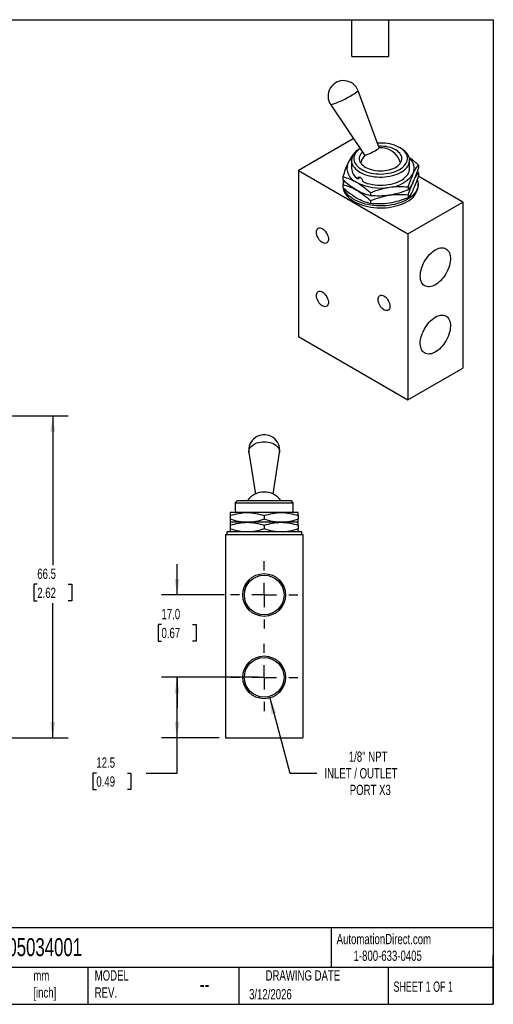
# Model space of a CAD drawing. Header units: millimetres. Extents: x 6 to 273, y 6 to 210.
# Tile 2 of 2: x 175 to 273, y 6 to 210. Entities that reach past the tile are written whole.
import ezdxf

# ---------------------------------------------------------------- set-up
doc = ezdxf.new("R2010")
doc.units = ezdxf.units.MM
doc.linetypes.add('SLD-Center', pattern=[19.05, 15.24, -1.27, 1.27, -1.27])
doc.linetypes.add('SLD-Solid', pattern=[0])
doc.layers.add('CENTER', color=40, linetype='SLD-Center')
doc.layers.add('DIMENSIONS', color=140, linetype='SLD-Solid', lineweight=25)
doc.layers.add('TEXT', color=140, linetype='SLD-Solid', lineweight=25)
doc.styles.add('SLDTEXTSTYLE0', font='TXT', dxfattribs={"width": 0.7})
doc.styles.add('SLDTEXTSTYLE1', font='TXT', dxfattribs={"width": 0.65})
doc.dimstyles.new('SLDDIMSTYLE1', dxfattribs={"dimtxt": 2.158008, "dimasz": 3.302, "dimexe": 0, "dimexo": 0.0625, "dimgap": 0.539502, "dimtad": 0, "dimtih": 1, "dimtoh": 1, "dimdec": 1, "dimrnd": 1e-09, "dimzin": 12, "dimdsep": 46, "dimtxsty": 'SLDTEXTSTYLE0', "dimsah": 1, "dimcen": 0.09, "dimadec": 0, "dimazin": 3, "dimtfac": 1, "dimtdec": 1, "dimtofl": 0, "dimtmove": 0, "dimatfit": 3, "dimfxl": 0, "dimfrac": 2, "dimtolj": 1, "dimtzin": 12, "dimarcsym": 0})
doc.dimstyles.new('SLDDIMSTYLE2', dxfattribs={"dimtxt": 2.158008, "dimasz": 3.302, "dimexe": 0, "dimexo": 0.0625, "dimgap": 0.539502, "dimtad": 0, "dimtih": 1, "dimtoh": 1, "dimdec": 1, "dimrnd": 1e-09, "dimzin": 4, "dimdsep": 46, "dimtxsty": 'SLDTEXTSTYLE0', "dimsah": 1, "dimcen": 0.09, "dimadec": 0, "dimazin": 1, "dimtfac": 1, "dimtdec": 1, "dimtmove": 0, "dimatfit": 0, "dimfxl": 0, "dimfrac": 2, "dimtolj": 1, "dimtzin": 12, "dimarcsym": 0})
doc.dimstyles.new('SLDDIMSTYLE5', dxfattribs={"dimtxt": 2.158008, "dimasz": 3.302, "dimexe": 0, "dimexo": 0.0625, "dimgap": 0.539502, "dimtad": 0, "dimtih": 1, "dimtoh": 1, "dimdec": 1, "dimrnd": 1e-09, "dimzin": 12, "dimdsep": 46, "dimtxsty": 'SLDTEXTSTYLE0', "dimsah": 1, "dimcen": 0, "dimadec": 0, "dimazin": 3, "dimtfac": 1, "dimtdec": 1, "dimtofl": 0, "dimtmove": 0, "dimatfit": 3, "dimfxl": 0, "dimfrac": 2, "dimtolj": 1, "dimtzin": 12, "dimarcsym": 0})

# ---------------------------------------------------------------- blocks, each defined once
blk = doc.blocks.new('_D_1')
at = {"layer": 'DIMENSIONS'}
for p, q in [((130.51, 127.83), (145.26, 127.83)), ((146.79, 127.83), (185.26, 127.83)), ((182.09, 127.83), (182.09, 96.96)), ((178.88, 93.05), (178.16, 93.05)), ((178.16, 93.05), (178.16, 89.62)), ((185.29, 93.05), (186.02, 93.05)), ((186.02, 93.05), (186.02, 89.62)), ((178.16, 89.62), (178.88, 89.62)), ((186.02, 89.62), (185.29, 89.62)), ((182.09, 61.33), (182.09, 89.13)), ((146.51, 61.33), (185.26, 61.33))]:
    blk.add_line(p, q, dxfattribs=at)
for points in [[(182.09, 127.83), (181.58, 124.52), (182.59, 124.52)], [(182.09, 61.33), (182.59, 64.63), (181.58, 64.63)]]:
    blk.add_solid(points, dxfattribs=at)
at = {"layer": 'DIMENSIONS', "char_height": 2.117, "attachment_point": 1, "style": 'SLDTEXTSTYLE0'}
for s, insert in [('66.5', (178.88, 96.26)), ('2.62', (178.88, 92.34))]:
    blk.add_mtext(s, dxfattribs=dict(at, insert=insert))
blk = doc.blocks.new('_D_10')
at = {"layer": 'DIMENSIONS'}
for p, q in [((217.52, 73.83), (204.56, 73.83)), ((207.74, 61.33), (207.74, 73.83)), ((216.47, 61.33), (204.56, 61.33)), ((207.74, 54.08), (207.74, 61.33)), ((191.08, 54.08), (190.36, 54.08)), ((190.36, 54.08), (190.36, 50.65)), ((197.5, 54.08), (198.22, 54.08)), ((198.22, 54.08), (198.22, 50.65)), ((201.39, 54.08), (207.74, 54.08)), ((190.36, 50.65), (191.08, 50.65)), ((198.22, 50.65), (197.5, 50.65))]:
    blk.add_line(p, q, dxfattribs=at)
for points in [[(207.74, 73.83), (207.23, 70.52), (208.25, 70.52)], [(207.74, 61.33), (208.25, 64.63), (207.23, 64.63)]]:
    blk.add_solid(points, dxfattribs=at)
at = {"layer": 'DIMENSIONS', "char_height": 2.117, "attachment_point": 1, "style": 'SLDTEXTSTYLE0'}
for s, insert in [('12.5', (191.08, 57.29)), ('0.49', (191.08, 53.38))]:
    blk.add_mtext(s, dxfattribs=dict(at, insert=insert))
blk = doc.blocks.new('_D_11')
at = {"layer": 'DIMENSIONS'}
for p, q in [((207.74, 90.83), (207.74, 97.18)), ((217.52, 90.83), (204.56, 90.83)), ((204.53, 84.74), (203.81, 84.74)), ((203.81, 84.74), (203.81, 81.31)), ((210.95, 84.74), (211.67, 84.74)), ((211.67, 84.74), (211.67, 81.31)), ((203.81, 81.31), (204.53, 81.31)), ((211.67, 81.31), (210.95, 81.31)), ((224.47, 73.83), (204.56, 73.83)), ((207.74, 73.83), (207.74, 67.48))]:
    blk.add_line(p, q, dxfattribs=at)
for points in [[(207.74, 90.83), (208.25, 94.13), (207.23, 94.13)], [(207.74, 73.83), (207.23, 70.52), (208.25, 70.52)]]:
    blk.add_solid(points, dxfattribs=at)
at = {"layer": 'DIMENSIONS', "char_height": 2.117, "attachment_point": 1, "style": 'SLDTEXTSTYLE0'}
for s, insert in [('17.0', (204.53, 87.95)), ('0.67', (204.53, 84.04))]:
    blk.add_mtext(s, dxfattribs=dict(at, insert=insert))
blk = doc.blocks.new('_D_12')
at = {"layer": 'DIMENSIONS'}
for p, q in [((226.88, 69.57), (231.03, 54.08)), ((231.03, 54.08), (236.59, 54.08))]:
    blk.add_line(p, q, dxfattribs=at)
blk.add_solid([(226.88, 69.57), (227.24, 66.25), (228.23, 66.51)], dxfattribs=at)
at = {"layer": 'DIMENSIONS', "attachment_point": 1, "style": 'SLDTEXTSTYLE0'}
for s, insert, char_height in [('1/8" NPT', (243.21, 58.52), 2.117), ('INLET / OUTLET', (238.17, 55.09), 2.1167), ('PORT X3', (243.4, 51.66), 2.117)]:
    blk.add_mtext(s, dxfattribs=dict(at, insert=insert, char_height=char_height))
blk = doc.blocks.new('SW_CENTERMARKSYMBOL_3')
at = {"layer": 'CENTER', "color": 0}
for p, q in [((0, 5.08), (0, 6.95)), ((0, 0), (0, 2.54)), ((-5.08, 0), (-6.95, 0)), ((0, 0), (-2.54, 0)), ((0, 0), (0, -2.54)), ((0, 0), (2.54, 0)), ((5.08, 0), (6.95, 0)), ((0, -5.08), (0, -6.95))]:
    blk.add_line(p, q, dxfattribs=at)
blk = doc.blocks.new('SW_CENTERMARKSYMBOL_4')
at = {"layer": 'CENTER', "color": 0}
for p, q in [((0, 5.08), (0, 6.95)), ((0, 0), (0, 2.54)), ((-5.08, 0), (-6.95, 0)), ((0, 0), (-2.54, 0)), ((0, 0), (0, -2.54)), ((0, 0), (2.54, 0)), ((5.08, 0), (6.95, 0)), ((0, -5.08), (0, -6.95))]:
    blk.add_line(p, q, dxfattribs=at)

msp = doc.modelspace()

# ---------------------------------------------------------------- linework, layer by layer
for p, q in [((249.49992, 183.09053), (245.13384, 194.88649)), ((239.47693, 191.99068), (246.49323, 181.55138)), ((244.11188, 184.98153), (232.79817, 178.45027)), ((244.23594, 184.90992), (244.11188, 184.98153)), ((245.53399, 182.9786), (245.52541, 182.97364)), ((254.01207, 182.97364), (253.68674, 183.16151)), ((244.1258, 181.6752), (244.05326, 181.64803)), ((243.76874, 180.52481), (243.76874, 178.85907)), ((255.76874, 178.85907), (255.76874, 180.52481)), ((257.57622, 179.55625), (257.57622, 178.94419)), ((232.79817, 178.45027), (255.42559, 165.38774)), ((232.79817, 178.45027), (232.79817, 144.15556)), ((241.96125, 177.14087), (241.96125, 176.52881)), ((245.02904, 176.73521), (245.51999, 177.01863)), ((257.57622, 177.92317), (257.31082, 178.1563)), ((266.7393, 171.91901), (257.54742, 177.22536)), ((257.57622, 177.92317), (257.57622, 177.31111)), ((241.96125, 175.50778), (241.96125, 174.89573)), ((255.48421, 175.04908), (255.48421, 174.43703)), ((257.51874, 175.18464), (257.51874, 175.59291)), ((247.67673, 173.84139), (247.67673, 173.22934)), ((255.48421, 173.416), (255.48421, 172.80395)), ((247.67673, 172.20831), (247.67673, 171.59626)), ((255.42559, 165.38774), (266.7393, 171.91901)), ((266.7393, 171.91901), (266.7393, 137.62429)), ((255.42559, 165.38774), (255.42559, 131.09303)), ((232.79817, 144.15556), (255.42559, 131.09303)), ((255.42559, 131.09303), (266.7393, 137.62429)), ((222.57731, 120.2022), (223.90936, 111.66176)), ((227.56881, 111.66176), (228.90085, 120.2022)), ((220.19908, 110.3258), (219.73908, 109.8658)), ((219.73908, 109.8658), (219.73908, 108.56636)), ((219.73908, 109.8658), (225.73908, 109.8658)), ((220.19908, 110.3258), (225.73908, 110.3258)), ((225.73908, 110.3258), (231.27908, 110.3258)), ((225.73908, 109.8658), (231.73908, 109.8658)), ((231.73908, 109.8658), (231.27908, 110.3258)), ((231.73908, 108.56636), (231.73908, 109.8658)), ((222.23908, 107.8258), (218.73908, 107.8258)), ((229.23908, 107.8258), (222.23908, 107.8258)), ((232.73908, 107.8258), (229.23908, 107.8258)), ((218.73908, 107.20058), (218.73908, 106.45101)), ((222.23908, 105.8258), (218.73908, 105.8258)), ((229.23908, 105.8258), (222.23908, 105.8258)), ((225.73908, 107.20058), (225.73908, 106.45101)), ((232.73908, 105.8258), (229.23908, 105.8258)), ((232.73908, 107.20058), (232.73908, 106.45101)), ((217.98908, 103.8258), (217.98908, 103.3258)), ((233.48908, 103.8258), (217.98908, 103.8258)), ((218.73908, 105.20058), (218.73908, 104.45101)), ((225.73908, 105.20058), (225.73908, 104.45101)), ((232.73908, 105.20058), (232.73908, 104.45101)), ((233.48908, 103.3258), (233.48908, 103.8258)), ((217.73908, 103.3258), (217.73908, 61.3258)), ((217.73908, 103.3258), (233.73908, 103.3258)), ((233.73908, 103.3258), (233.73908, 61.3258)), ((217.73908, 61.3258), (233.73908, 61.3258))]:
    msp.add_line(p, q)
at = {"flags": 128}
for points in [[(245.52541, 182.97364), (245.33739, 182.86003), (244.9879, 182.61772), (244.67804, 182.35808), (244.41035, 182.08325), (244.18706, 181.7955), (244.01003, 181.49722), (243.88072, 181.19088), (243.80019, 180.87903), (243.76912, 180.56424), (243.78777, 180.24912), (243.85598, 179.93629), (243.97318, 179.62834), (244.13841, 179.32781), (244.35029, 179.0372), (244.60707, 178.75892), (244.90662, 178.49527), (245.24646, 178.24844), (245.62377, 178.02047), (246.03543, 177.81326), (246.47802, 177.62851), (246.94789, 177.46776), (247.44112, 177.33234), (247.95365, 177.22338), (248.48121, 177.14178), (249.01945, 177.0882), (249.56389, 177.06311), (250.11003, 177.0667), (250.65334, 177.09894), (251.18932, 177.15957), (251.71353, 177.24809), (252.22163, 177.36376), (252.7094, 177.50562), (253.1728, 177.6725), (253.60799, 177.86302), (254.01138, 178.07559)], [(245.54143, 182.96752), (245.49673, 182.93667), (245.18079, 182.69302), (244.90639, 182.43314), (244.67603, 182.15939), (244.49179, 181.87422), (244.35534, 181.58024), (244.26791, 181.28011), (244.2303, 180.97653), (244.24285, 180.67227), (244.30544, 180.37007), (244.41751, 180.07267), (244.57803, 179.78278), (244.78557, 179.503), (245.03823, 179.23588), (245.33374, 178.98383), (245.6694, 178.74914), (246.0422, 178.53393), (246.44874, 178.34015), (246.88534, 178.16956), (247.34806, 178.0237), (247.8327, 177.9039), (248.33488, 177.81122), (248.85004, 177.74653), (249.37352, 177.7104), (249.90057, 177.70316), (250.42644, 177.72487), (250.94635, 177.77534), (251.45559, 177.85411), (251.94956, 177.96047), (252.42377, 178.09345), (252.87395, 178.25186), (253.296, 178.43425), (253.68611, 178.63897)], [(246.03039, 182.24002), (245.88652, 182.09589), (245.6869, 181.84876), (245.53432, 181.59069), (245.43054, 181.32467), (245.37676, 181.05376), (245.37359, 180.78108), (245.42108, 180.50978), (245.51867, 180.24298), (245.66524, 179.98376), (245.85911, 179.7351), (246.09803, 179.49987), (246.37925, 179.28078), (246.69954, 179.08036), (247.05519, 178.90092), (247.44212, 178.74451), (247.85587, 178.61295), (248.29166, 178.50776), (248.74447, 178.43014), (249.20908, 178.38099), (249.68015, 178.36087), (250.15223, 178.37002), (250.6199, 178.40834), (251.07776, 178.47537), (251.52053, 178.57035), (251.94311, 178.69219), (252.34063, 178.83947), (252.70852, 179.01051), (253.04252, 179.20332), (253.3388, 179.4157), (253.59393, 179.64518), (253.80497, 179.88913), (253.9695, 180.14474), (254.08562, 180.40906), (254.15199, 180.67903), (254.16784, 180.95156), (254.133, 181.2235), (254.04786, 181.49172), (253.9134, 181.75312), (253.73118, 182.0047), (253.50329, 182.24355), (253.23236, 182.46692), (252.92152, 182.67223), (252.57434, 182.85713), (252.19482, 183.01948), (251.78735, 183.1574), (251.35662, 183.26932), (250.90758, 183.35393), (250.44542, 183.41027), (249.97546, 183.43768), (249.50312, 183.43586), (249.37418, 183.43026)], [(253.68611, 178.63897), (254.04074, 178.86418), (254.35668, 179.10782), (254.63108, 179.3677), (254.86144, 179.64146), (255.04568, 179.92662), (255.18213, 180.2206), (255.26956, 180.52074), (255.30717, 180.82431), (255.29462, 181.12858), (255.23203, 181.43078), (255.11996, 181.72817), (254.95944, 182.01807), (254.7519, 182.29785), (254.49924, 182.56497), (254.20373, 182.81702), (253.86807, 183.05171), (253.49527, 183.26692), (253.08873, 183.46069), (252.65213, 183.63128), (252.18941, 183.77714), (251.70477, 183.89695), (251.20259, 183.98962), (250.68743, 184.05432), (250.16395, 184.09045), (249.6369, 184.09769), (249.13458, 184.07758)], [(254.01138, 178.07559), (254.3796, 178.30846), (254.70962, 178.55969), (254.9987, 178.82721), (255.24444, 179.10879), (255.44481, 179.40211), (255.59814, 179.70473), (255.70317, 180.01414), (255.75902, 180.32779), (255.76524, 180.64307), (255.72177, 180.95737), (255.62896, 181.26809), (255.4876, 181.57264), (255.29886, 181.86852), (255.06428, 182.15326), (254.78583, 182.4245), (254.4658, 182.68001), (254.10685, 182.91765), (254.01207, 182.97364)], [(246.0897, 176.1229), (246.54705, 175.93702), (247.0324, 175.77652), (247.54153, 175.64282), (248.07001, 175.53707), (248.61326, 175.46018), (249.16655, 175.41283), (249.72507, 175.39544), (250.28397, 175.40814), (250.83839, 175.45083), (251.38352, 175.52314), (251.91461, 175.62445), (252.42706, 175.75386), (252.9164, 175.91026), (253.37839, 176.09228), (253.80901, 176.29835), (254.20452, 176.52667), (254.56148, 176.77526), (254.87679, 177.04196), (255.14771, 177.32445), (255.37188, 177.62028), (255.54736, 177.92688), (255.67262, 178.24157), (255.74657, 178.56163), (255.76874, 178.85907)], [(242.0462, 174.8083), (242.05799, 174.7349), (242.14568, 174.37818), (242.28281, 174.02669), (242.46849, 173.6827), (242.70151, 173.34846), (242.98037, 173.02612), (243.30325, 172.71779), (243.66806, 172.42545), (244.07244, 172.15101), (244.51376, 171.89624), (244.98916, 171.66279), (245.49556, 171.45219), (246.02968, 171.2658), (246.58804, 171.10482), (247.16703, 170.97029), (247.76289, 170.8631), (248.37176, 170.78394), (248.98969, 170.73332), (249.61267, 170.71157), (250.23667, 170.71882), (250.85763, 170.75504), (251.47153, 170.81998), (252.07438, 170.91324), (252.66229, 171.03419), (253.23142, 171.18206), (253.7781, 171.35589), (254.29878, 171.55455), (254.79008, 171.77675), (255.24881, 172.02106)], [(257.34127, 176.54487), (257.39179, 176.39937), (257.47948, 176.04264), (257.51716, 175.683), (257.5046, 175.32278), (257.44186, 174.9643), (257.32936, 174.60991), (257.16782, 174.26189), (256.9583, 173.9225), (256.70215, 173.59394), (256.40104, 173.27835), (256.05691, 172.97777), (255.67201, 172.69415), (255.24881, 172.42933), (254.79008, 172.18502), (254.29878, 171.96282), (253.7781, 171.76416), (253.23142, 171.59033), (252.66229, 171.44246), (252.07438, 171.32151), (251.47153, 171.22825), (250.85763, 171.16331), (250.23667, 171.12709), (249.61267, 171.11984), (248.98969, 171.14159), (248.37176, 171.19221), (247.76289, 171.27138), (247.16703, 171.37857), (246.58804, 171.51309), (246.02968, 171.67407), (245.49556, 171.86046), (244.98916, 172.07107), (244.51376, 172.30451), (244.07244, 172.55928), (243.66806, 172.83372), (243.30325, 173.12606), (242.98037, 173.43439), (242.70151, 173.75673), (242.46849, 174.09097), (242.28281, 174.43496), (242.17862, 174.68882)], [(236.51048, 165.69217), (236.52828, 165.92339), (236.58117, 166.1274), (236.66762, 166.29834), (236.78515, 166.4313), (236.93038, 166.52244), (237.09912, 166.56914), (237.28653, 166.57007), (237.48722, 166.52519), (237.6954, 166.43579), (237.9051, 166.30445), (238.11027, 166.13494), (238.30502, 165.93215), (238.48374, 165.7019), (238.6413, 165.45082), (238.77315, 165.18613), (238.87551, 164.91545), (238.94543, 164.64657), (238.9809, 164.38721), (238.9809, 164.14484), (238.94543, 163.92644), (238.87551, 163.73828), (238.77315, 163.58579), (238.6413, 163.47333), (238.48374, 163.40416), (238.30502, 163.38026), (238.11027, 163.40232), (237.9051, 163.4697), (237.6954, 163.58047), (237.48722, 163.73144), (237.28653, 163.91826), (237.09912, 164.13556), (236.93038, 164.3771), (236.78515, 164.63591), (236.66762, 164.90456), (236.58117, 165.17532), (236.52828, 165.4404), (236.51048, 165.69217)], [(257.9656, 156.6473), (257.98326, 157.04007), (258.03603, 157.44877), (258.12332, 157.86878), (258.24414, 158.29533), (258.39712, 158.7236), (258.58052, 159.14874), (258.79227, 159.56591), (259.02997, 159.97041), (259.29092, 160.35764), (259.57218, 160.72321), (259.87054, 161.06299), (260.18264, 161.37313), (260.50493, 161.65011), (260.83376, 161.89079), (261.16542, 162.09245), (261.49613, 162.2528), (261.82215, 162.37002), (262.1398, 162.44279), (262.44546, 162.47028), (262.73568, 162.45218), (263.00717, 162.3887), (263.25685, 162.28055), (263.48189, 162.12896), (263.67975, 161.93565), (263.84818, 161.70281), (263.98527, 161.43307), (264.08947, 161.12949), (264.1596, 160.79552), (264.19487, 160.43493), (264.19487, 160.05182), (264.1596, 159.65051), (264.08947, 159.23557), (263.98527, 158.81169), (263.84818, 158.38367), (263.67975, 157.95636), (263.48189, 157.53461), (263.25685, 157.12319), (263.00717, 156.72677), (262.73568, 156.34983), (262.44546, 155.99665), (262.1398, 155.67123), (261.82215, 155.37726), (261.49613, 155.11806), (261.16542, 154.89657), (260.83376, 154.71531), (260.50493, 154.57633), (260.18264, 154.4812), (259.87054, 154.431), (259.57218, 154.4263), (259.29092, 154.46714), (259.02997, 154.55308), (258.79227, 154.68313), (258.58052, 154.85583), (258.39712, 155.06921), (258.24414, 155.32086), (258.12332, 155.60792), (258.03603, 155.92715), (257.98326, 156.27492), (257.9656, 156.6473)], [(236.51048, 152.62752), (236.52828, 152.85873), (236.58117, 153.06275), (236.66762, 153.23369), (236.78515, 153.36665), (236.93038, 153.45779), (237.09912, 153.50449), (237.28653, 153.50541), (237.48722, 153.46053), (237.6954, 153.37114), (237.9051, 153.23979), (238.11027, 153.07029), (238.30502, 152.8675), (238.48374, 152.63725), (238.6413, 152.38617), (238.77315, 152.12148), (238.87551, 151.8508), (238.94543, 151.58191), (238.9809, 151.32256), (238.9809, 151.08019), (238.94543, 150.86179), (238.87551, 150.67363), (238.77315, 150.52113), (238.6413, 150.40868), (238.48374, 150.33951), (238.30502, 150.31561), (238.11027, 150.33767), (237.9051, 150.40505), (237.6954, 150.51582), (237.48722, 150.66678), (237.28653, 150.85361), (237.09912, 151.07091), (236.93038, 151.31245), (236.78515, 151.57126), (236.66762, 151.83991), (236.58117, 152.11067), (236.52828, 152.37575), (236.51048, 152.62752)], [(249.23841, 151.81217), (249.2562, 152.04339), (249.30909, 152.2474), (249.39554, 152.41835), (249.51307, 152.5513), (249.6583, 152.64244), (249.82705, 152.68914), (250.01446, 152.69007), (250.21514, 152.64519), (250.42332, 152.55579), (250.63302, 152.42445), (250.83819, 152.25494), (251.03294, 152.05215), (251.21166, 151.8219), (251.36922, 151.57082), (251.50107, 151.30613), (251.60343, 151.03545), (251.67335, 150.76657), (251.70882, 150.50721), (251.70882, 150.26484), (251.67335, 150.04644), (251.60343, 149.85828), (251.50107, 149.70579), (251.36922, 149.59333), (251.21166, 149.52416), (251.03294, 149.50026), (250.83819, 149.52232), (250.63302, 149.5897), (250.42332, 149.70047), (250.21514, 149.85144), (250.01446, 150.03826), (249.82705, 150.25556), (249.6583, 150.4971), (249.51307, 150.75591), (249.39554, 151.02457), (249.30909, 151.29532), (249.2562, 151.5604), (249.23841, 151.81217)], [(261.08244, 148.16463), (261.41374, 148.3355), (261.74129, 148.46364), (262.06137, 148.54762), (262.37036, 148.58649), (262.66476, 148.57978), (262.94123, 148.5276), (263.19663, 148.43052), (263.42809, 148.28965), (263.63296, 148.10658), (263.80894, 147.88339), (263.95403, 147.62261), (264.06658, 147.32719), (264.14531, 147.00047), (264.18935, 146.64616), (264.19818, 146.26828), (264.17171, 145.87111), (264.11024, 145.45914), (264.01446, 145.03704), (263.88546, 144.6096), (263.7247, 144.18166), (263.534, 143.75807), (263.31553, 143.34363), (263.07175, 142.94302), (262.80543, 142.56081), (262.5196, 142.2013), (262.21747, 141.86858), (261.90249, 141.56642), (261.57822, 141.29824), (261.24833, 141.06707), (260.91656, 140.87554), (260.58667, 140.72583), (260.2624, 140.61961), (259.94741, 140.5581), (259.64529, 140.542), (259.35945, 140.57148), (259.09314, 140.64622), (258.84936, 140.76536), (258.63089, 140.92756), (258.44019, 141.13098), (258.27943, 141.37331), (258.15043, 141.65181), (258.05465, 141.96332), (257.99318, 142.30432), (257.96671, 142.67093), (257.97554, 143.05901), (258.01957, 143.46416), (258.09831, 143.88178), (258.21086, 144.30715), (258.35595, 144.73545), (258.53192, 145.16182), (258.7368, 145.58143), (258.96825, 145.98953), (259.22366, 146.3815), (259.50013, 146.75288), (259.79453, 147.09949), (260.10352, 147.41738), (260.4236, 147.70296), (260.75114, 147.95299), (261.08244, 148.16463)], [(222.57731, 120.2022), (222.56773, 120.27771), (222.56773, 120.53421), (222.61774, 120.78869), (222.71698, 121.03714), (222.86388, 121.27563), (223.05612, 121.5004), (223.29068, 121.70792), (223.56385, 121.8949), (223.87132, 122.05841), (224.20825, 122.19585), (224.56932, 122.30506), (224.94884, 122.38433), (225.34082, 122.43239), (225.73908, 122.4485)], [(225.73908, 122.4485), (226.13734, 122.43239), (226.52932, 122.38433), (226.90884, 122.30506), (227.26991, 122.19585), (227.60684, 122.05841), (227.91431, 121.8949), (228.18748, 121.70792), (228.42204, 121.5004), (228.61428, 121.27563), (228.76118, 121.03714), (228.86042, 120.78869), (228.91043, 120.53421), (228.91043, 120.27771), (228.90085, 120.2022)]]:
    msp.add_lwpolyline(points, dxfattribs=at)
for centre, radius in [((225.73908, 90.8258), 4.40788), ((225.73908, 90.8258), 4.09568), ((225.73908, 73.8258), 4.40788), ((225.73908, 73.8258), 4.09568)]:
    msp.add_circle(centre, radius)
for centre, radius, start, end in [((242.13281, 193.77571), 3.2, 20.3112209, 213.9052056), ((233.79771, 210.08813), 18.96763, 287.4225624, 302.6316882), ((242.70681, 197.18872), 3.34525, 293.220579, 316.5115835), ((248.2242, 184.29371), 1.75359, 293.0559898, 316.6761726), ((249.76874, 178.85907), 4.25, 15.2711728, 93.6754197), ((246.2337, 178.33283), 3.58909, 132.1823428, 154.0216057), ((249.76874, 178.85907), 4.25, 140.5410068, 164.7288272), ((243.3644, 191.40651), 10.33987, 287.6136951, 302.4405555), ((254.02691, 178.86477), 2.71521, 337.2136077, 51.5903973), ((245.90891, 178.87965), 3.07748, 160.5389981, 249.2579248), ((246.45316, 179.01615), 2.68901, 183.3488427, 238.0211842), ((251.19776, 181.33448), 6.3902, 273.4335023, 326.5611211), ((244.69104, 175.58393), 2.67269, 163.1358807, 176.3762082), ((249.75685, 185.5452), 10.74533, 242.6428252, 279.771097), ((253.6457, 175.56746), 3.89191, 294.3248316, 354.3550274), ((225.73908, 120.69535), 3.2, 0, 188.8649752), ((225.73908, 120.69535), 3.2, 351.1350248, 0), ((225.73908, 107.8258), 4.25, 36.0318791, 143.9681209)]:
    msp.add_arc(centre, radius, start, end)
for points, knots in [([(244.05326, 181.64803), (243.88238, 181.43551), (243.71017, 181.19283), (243.36187, 180.62017), (243.18576, 180.28955), (243.00725, 179.90496)], [0, 0, 0, 0, 0.5, 0.5, 1, 1, 1, 1]), ([(257.57622, 179.55625), (257.3455, 179.7619), (256.88329, 180.17389), (256.24486, 180.694), (255.83566, 180.98293), (255.66496, 181.10346)], [0, 0, 0, 0, 0.367448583, 0.736123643, 1, 1, 1, 1]), ([(243.00725, 179.90496), (242.82875, 179.52038), (242.65264, 179.09214), (242.30434, 178.164), (242.13213, 177.66463), (241.96125, 177.14087)], [0, 0, 0, 0, 0.5, 0.5, 1, 1, 1, 1]), ([(256.53022, 177.81318), (256.70872, 178.19777), (256.88484, 178.52839), (257.23313, 179.10104), (257.40535, 179.34373), (257.57622, 179.55625)], [0, 0, 0, 0, 0.5, 0.5, 1, 1, 1, 1]), ([(257.57622, 178.94419), (257.40535, 178.42043), (257.23313, 177.92106), (256.88484, 176.99292), (256.70872, 176.56468), (256.53022, 176.1801)], [0, 0, 0, 0, 0.5, 0.5, 1, 1, 1, 1]), ([(241.96125, 177.14087), (242.42809, 177.02699), (242.89858, 176.88372), (243.85015, 176.51214), (244.3313, 176.28318), (244.81899, 176.00164)], [0, 0, 0, 0, 0.5, 0.5, 1, 1, 1, 1]), ([(245.02904, 176.73521), (245.02904, 176.8162), (245.04107, 176.88665), (245.08813, 177.00061), (245.12318, 177.04324), (245.25677, 177.12038), (245.38724, 177.10231), (245.59494, 176.98256), (245.66626, 176.92759), (245.80089, 176.79561), (245.86354, 176.71953), (246.02522, 176.47013), (246.0897, 176.28489), (246.0897, 176.1229)], [0, 0, 0, 0, 0.125, 0.125, 0.25, 0.25, 0.5, 0.5, 0.625, 0.625, 0.75, 0.75, 1, 1, 1, 1]), ([(255.48421, 175.04908), (255.65509, 175.57285), (255.8273, 176.07222), (256.1756, 177.00036), (256.35171, 177.42859), (256.53022, 177.81318)], [0, 0, 0, 0, 0.5, 0.5, 1, 1, 1, 1]), ([(256.53022, 176.1801), (256.70872, 176.56468), (256.88484, 176.89531), (257.23313, 177.46796), (257.40535, 177.71064), (257.57622, 177.92317)], [0, 0, 0, 0, 0.5, 0.5, 1, 1, 1, 1]), ([(257.57622, 177.31111), (257.40535, 176.78735), (257.23313, 176.28797), (256.88484, 175.35984), (256.70872, 174.9316), (256.53022, 174.54702)], [0, 0, 0, 0, 0.5, 0.5, 1, 1, 1, 1]), ([(244.81899, 174.36856), (244.3313, 174.6501), (243.85015, 174.97667), (242.89858, 175.70373), (242.42809, 176.10369), (241.96125, 176.52881)], [0, 0, 0, 0, 0.5, 0.5, 1, 1, 1, 1]), ([(242.22655, 176.29599), (242.22485, 176.29128), (242.13519, 176.04291), (242.04739, 175.77279), (241.96125, 175.50778)], [0, 0, 0, 0, 0.018949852, 1, 1, 1, 1]), ([(241.96125, 175.50778), (242.42809, 175.39391), (242.89858, 175.25064), (243.85015, 174.87905), (244.3313, 174.6501), (244.81899, 174.36856)], [0, 0, 0, 0, 0.5, 0.5, 1, 1, 1, 1]), ([(244.81899, 172.73548), (244.3313, 173.01702), (243.85015, 173.34358), (242.89858, 174.07065), (242.42809, 174.47061), (241.96125, 174.89573)], [0, 0, 0, 0, 0.5, 0.5, 1, 1, 1, 1]), ([(244.81899, 176.00164), (245.30668, 175.72011), (245.78783, 175.39354), (246.73939, 174.66647), (247.20989, 174.26652), (247.67673, 173.84139)], [0, 0, 0, 0, 0.5, 0.5, 1, 1, 1, 1]), ([(247.67673, 173.84139), (248.31444, 174.09566), (248.95715, 174.32342), (250.25701, 174.70223), (250.91427, 174.8527), (251.58047, 174.95575)], [0, 0, 0, 0, 0.5, 0.5, 1, 1, 1, 1]), ([(251.58047, 174.95575), (252.24666, 175.0588), (252.90393, 175.11166), (254.20379, 175.13499), (254.8465, 175.10606), (255.48421, 175.04908)], [0, 0, 0, 0, 0.5, 0.5, 1, 1, 1, 1]), ([(255.48421, 173.416), (255.65509, 173.93977), (255.8273, 174.43914), (256.1756, 175.36728), (256.35171, 175.79551), (256.53022, 176.1801)], [0, 0, 0, 0, 0.5, 0.5, 1, 1, 1, 1]), ([(256.53022, 176.1801), (256.35171, 175.79551), (256.1756, 175.46489), (255.8273, 174.89224), (255.65509, 174.64955), (255.48421, 174.43703)], [0, 0, 0, 0, 0.5, 0.5, 1, 1, 1, 1]), ([(244.81899, 174.36856), (245.30668, 174.08702), (245.78783, 173.76046), (246.73939, 173.03339), (247.20989, 172.63343), (247.67673, 172.20831)], [0, 0, 0, 0, 0.5, 0.5, 1, 1, 1, 1]), ([(247.67673, 173.22934), (247.20989, 173.34322), (246.73939, 173.48648), (245.78783, 173.85807), (245.30668, 174.08702), (244.81899, 174.36856)], [0, 0, 0, 0, 0.5, 0.5, 1, 1, 1, 1]), ([(247.67673, 171.59626), (247.20989, 171.71014), (246.73939, 171.8534), (245.78783, 172.22499), (245.30668, 172.45394), (244.81899, 172.73548)], [0, 0, 0, 0, 0.5, 0.5, 1, 1, 1, 1]), ([(251.58047, 173.32267), (250.91427, 173.21962), (250.25701, 173.16676), (248.95715, 173.14343), (248.31444, 173.17236), (247.67673, 173.22934)], [0, 0, 0, 0, 0.5, 0.5, 1, 1, 1, 1]), ([(247.67673, 172.20831), (248.31444, 172.46258), (248.95715, 172.69034), (250.25701, 173.06915), (250.91427, 173.21962), (251.58047, 173.32267)], [0, 0, 0, 0, 0.5, 0.5, 1, 1, 1, 1]), ([(255.48421, 174.43703), (254.8465, 174.18276), (254.20379, 173.955), (252.90393, 173.57619), (252.24666, 173.42572), (251.58047, 173.32267)], [0, 0, 0, 0, 0.5, 0.5, 1, 1, 1, 1]), ([(251.58047, 173.32267), (252.24666, 173.42572), (252.90393, 173.47858), (254.20379, 173.50191), (254.8465, 173.47298), (255.48421, 173.416)], [0, 0, 0, 0, 0.5, 0.5, 1, 1, 1, 1]), ([(255.48421, 172.80395), (254.8465, 172.54968), (254.20379, 172.32192), (252.90393, 171.94311), (252.24666, 171.79264), (251.58047, 171.68959)], [0, 0, 0, 0, 0.5, 0.5, 1, 1, 1, 1]), ([(256.53022, 174.54702), (256.35171, 174.16243), (256.1756, 173.83181), (255.8273, 173.25915), (255.65509, 173.01647), (255.48421, 172.80395)], [0, 0, 0, 0, 0.5, 0.5, 1, 1, 1, 1]), ([(251.58047, 171.68959), (250.91427, 171.58654), (250.25701, 171.53368), (248.95715, 171.51035), (248.31444, 171.53928), (247.67673, 171.59626)], [0, 0, 0, 0, 0.5, 0.5, 1, 1, 1, 1]), ([(218.73908, 107.20058), (219.31084, 107.39117), (219.88708, 107.54835), (221.0525, 107.76603), (221.64179, 107.8258), (222.23908, 107.8258)], [0, 0, 0, 0, 0.5, 0.5, 1, 1, 1, 1]), ([(218.73908, 107.8258), (218.73908, 107.8258), (218.73908, 107.76603), (218.73908, 107.54835), (218.73908, 107.39117), (218.73908, 107.20058)], [0, 0, 0, 0, 0.5, 0.5, 1, 1, 1, 1]), ([(219.74025, 108.56636), (219.73993, 108.56897), (219.73864, 108.57937), (219.74716, 108.5111), (219.76233, 108.36845), (219.77829, 108.15882), (219.78553, 107.96638), (219.78602, 107.854), (219.78614, 107.8258)], [0, 0, 0, 0, 0.07166145, 0.284550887, 0.498026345, 0.712955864, 0.92796038, 1, 1, 1, 1]), ([(222.23908, 107.8258), (222.83638, 107.8258), (223.42566, 107.76603), (224.59109, 107.54835), (225.16732, 107.39117), (225.73908, 107.20058)], [0, 0, 0, 0, 0.5, 0.5, 1, 1, 1, 1]), ([(225.73908, 107.20058), (226.31084, 107.39117), (226.88708, 107.54835), (228.0525, 107.76603), (228.64179, 107.8258), (229.23908, 107.8258)], [0, 0, 0, 0, 0.5, 0.5, 1, 1, 1, 1]), ([(229.23908, 107.8258), (229.83638, 107.8258), (230.42566, 107.76603), (231.59109, 107.54835), (232.16732, 107.39117), (232.73908, 107.20058)], [0, 0, 0, 0, 0.5, 0.5, 1, 1, 1, 1]), ([(231.69202, 107.8258), (231.69308, 107.90972), (231.6952, 108.07755), (231.71009, 108.30197), (231.72625, 108.47033), (231.73791, 108.56657), (231.73791, 108.56642), (231.73791, 108.56636)], [0, 0, 0, 0, 0.213694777, 0.427348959, 0.642055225, 0.857459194, 1, 1, 1, 1]), ([(232.73908, 107.20058), (232.73908, 107.39117), (232.73908, 107.54835), (232.73908, 107.76603), (232.73908, 107.8258), (232.73908, 107.8258)], [0, 0, 0, 0, 0.5, 0.5, 1, 1, 1, 1]), ([(222.23908, 105.8258), (221.64179, 105.8258), (221.0525, 105.88557), (219.88708, 106.10325), (219.31084, 106.26043), (218.73908, 106.45101)], [0, 0, 0, 0, 0.5, 0.5, 1, 1, 1, 1]), ([(218.73908, 106.45101), (218.73908, 106.26043), (218.73908, 106.10325), (218.73908, 105.88557), (218.73908, 105.8258), (218.73908, 105.8258)], [0, 0, 0, 0, 0.5, 0.5, 1, 1, 1, 1]), ([(218.73908, 105.20058), (219.31084, 105.39117), (219.88708, 105.54835), (221.0525, 105.76603), (221.64179, 105.8258), (222.23908, 105.8258)], [0, 0, 0, 0, 0.5, 0.5, 1, 1, 1, 1]), ([(218.73908, 105.8258), (218.73908, 105.8258), (218.73908, 105.76603), (218.73908, 105.54835), (218.73908, 105.39117), (218.73908, 105.20058)], [0, 0, 0, 0, 0.5, 0.5, 1, 1, 1, 1]), ([(225.73908, 106.45101), (225.16732, 106.26043), (224.59109, 106.10325), (223.42566, 105.88557), (222.83638, 105.8258), (222.23908, 105.8258)], [0, 0, 0, 0, 0.5, 0.5, 1, 1, 1, 1]), ([(222.23908, 105.8258), (222.83638, 105.8258), (223.42566, 105.76603), (224.59109, 105.54835), (225.16732, 105.39117), (225.73908, 105.20058)], [0, 0, 0, 0, 0.5, 0.5, 1, 1, 1, 1]), ([(229.23908, 105.8258), (228.64179, 105.8258), (228.0525, 105.88557), (226.88708, 106.10325), (226.31084, 106.26043), (225.73908, 106.45101)], [0, 0, 0, 0, 0.5, 0.5, 1, 1, 1, 1]), ([(225.73908, 105.20058), (226.31084, 105.39117), (226.88708, 105.54835), (228.0525, 105.76603), (228.64179, 105.8258), (229.23908, 105.8258)], [0, 0, 0, 0, 0.5, 0.5, 1, 1, 1, 1]), ([(232.73908, 106.45101), (232.16732, 106.26043), (231.59109, 106.10325), (230.42566, 105.88557), (229.83638, 105.8258), (229.23908, 105.8258)], [0, 0, 0, 0, 0.5, 0.5, 1, 1, 1, 1]), ([(229.23908, 105.8258), (229.83638, 105.8258), (230.42566, 105.76603), (231.59109, 105.54835), (232.16732, 105.39117), (232.73908, 105.20058)], [0, 0, 0, 0, 0.5, 0.5, 1, 1, 1, 1]), ([(232.73908, 105.8258), (232.73908, 105.8258), (232.73908, 105.88557), (232.73908, 106.10325), (232.73908, 106.26043), (232.73908, 106.45101)], [0, 0, 0, 0, 0.5, 0.5, 1, 1, 1, 1]), ([(232.73908, 105.20058), (232.73908, 105.39117), (232.73908, 105.54835), (232.73908, 105.76603), (232.73908, 105.8258), (232.73908, 105.8258)], [0, 0, 0, 0, 0.5, 0.5, 1, 1, 1, 1]), ([(222.23908, 103.8258), (221.64179, 103.8258), (221.0525, 103.88557), (219.88708, 104.10325), (219.31084, 104.26043), (218.73908, 104.45101)], [0, 0, 0, 0, 0.5, 0.5, 1, 1, 1, 1]), ([(218.73908, 104.45101), (218.73908, 104.26043), (218.73908, 104.10325), (218.73908, 103.88557), (218.73908, 103.8258), (218.73908, 103.8258)], [0, 0, 0, 0, 0.5, 0.5, 1, 1, 1, 1]), ([(225.73908, 104.45101), (225.16732, 104.26043), (224.59109, 104.10325), (223.42566, 103.88557), (222.83638, 103.8258), (222.23908, 103.8258)], [0, 0, 0, 0, 0.5, 0.5, 1, 1, 1, 1]), ([(229.23908, 103.8258), (228.64179, 103.8258), (228.0525, 103.88557), (226.88708, 104.10325), (226.31084, 104.26043), (225.73908, 104.45101)], [0, 0, 0, 0, 0.5, 0.5, 1, 1, 1, 1]), ([(232.73908, 104.45101), (232.16732, 104.26043), (231.59109, 104.10325), (230.42566, 103.88557), (229.83638, 103.8258), (229.23908, 103.8258)], [0, 0, 0, 0, 0.5, 0.5, 1, 1, 1, 1]), ([(232.73908, 103.8258), (232.73908, 103.8258), (232.73908, 103.88557), (232.73908, 104.10325), (232.73908, 104.26043), (232.73908, 104.45101)], [0, 0, 0, 0, 0.5, 0.5, 1, 1, 1, 1])]:
    msp.add_open_spline(points, degree=3, knots=knots)
at = {"layer": 'TEXT'}
for p, q in [((6.35, 209.55), (273.05, 209.55)), ((243.84, 201.93), (243.84, 209.55)), ((251.46, 201.93), (251.46, 209.55)), ((273.05, 209.55), (273.05, 6.35)), ((243.84, 201.93), (251.46, 201.93)), ((273.05, 22.12611), (6.35, 22.12611)), ((239.57538, 22.12611), (239.57538, 13.97)), ((273.05, 6.35), (273.05, 16.51)), ((273.05, 13.97), (6.35, 13.97)), ((189.30067, 13.97), (189.30067, 6.35)), ((220.46551, 13.97), (220.46551, 6.35)), ((251.34875, 13.97), (251.34875, 6.35)), ((6.35, 6.35), (273.05, 6.35))]:
    msp.add_line(p, q, dxfattribs=at)

# ---------------------------------------------------------------- block references
at = {"layer": 'CENTER'}
for name, p in [('SW_CENTERMARKSYMBOL_4', (225.73908, 90.8258)), ('SW_CENTERMARKSYMBOL_3', (225.73908, 73.8258))]:
    msp.add_blockref(name, p, dxfattribs=at)

# ---------------------------------------------------------------- texts
at = {"layer": 'TEXT'}
for s, insert, char_height, attachment_point, style in [('AutomationDirect.com', (240.69496, 20.87653), 2.1166667, 1, 'SLDTEXTSTYLE0'), ('106041005034001', (159.20772, 20.00164), 3.7041667, 1, 'SLDTEXTSTYLE0'), ('1-800-633-0405', (244.19158, 17.43702), 2.1166667, 1, 'SLDTEXTSTYLE0'), ('mm^J[inch]', (178.06381, 13.36204), 2.116667, 1, 'SLDTEXTSTYLE0'), ('MODEL ^JREV.', (190.73367, 13.36399), 2.1166667, 1, 'SLDTEXTSTYLE0'), ('DRAWING DATE', (233.72531, 13.36399), 2.1166667, 2, 'SLDTEXTSTYLE0'), ('--', (212.42799, 12.07568), 3.175, 1, 'SLDTEXTSTYLE0'), ('SHEET 1 OF 1', (252.44129, 11.05149), 2.1166667, 1, 'SLDTEXTSTYLE1'), ('3/12/2026', (222.61281, 9.49076), 2.116667, 1, 'SLDTEXTSTYLE0')]:
    msp.add_mtext(s, dxfattribs=dict(at, insert=insert, char_height=char_height, attachment_point=attachment_point, style=style))

# ---------------------------------------------------------------- dimensions: what is measured, and where the dimension line sits
at = {"layer": 'DIMENSIONS'}
for base, p1, p2, dimstyle, picture, middle in [((182.08692, 61.3258), (129.24261, 127.8258), (145.24261, 61.3258), 'SLDDIMSTYLE1', '_D_1', (182.08692, 93.04625)), ((207.73908, 90.8258), (225.73908, 73.8258), (218.7912, 90.8258), 'SLDDIMSTYLE2', '_D_11', (207.73908, 84.73789)), ((207.73908, 73.8258), (217.73908, 61.3258), (218.7912, 73.8258), 'SLDDIMSTYLE1', '_D_10', (207.73908, 54.07745))]:
    dim = msp.add_linear_dim(base=base, p1=p1, p2=p2, angle=90, dimstyle=dimstyle, dxfattribs=at)
    dim.commit()
    dim.dimension.update_dxf_attribs({"geometry": picture, "text_midpoint": middle, "dimtype": 160})
dim = msp.add_diameter_dim_2p(p1=(224.59824, 78.08348), p2=(226.87992, 69.56812), text='1/8" NPT\\PINLET / OUTLET\\PPORT X3', dimstyle='SLDDIMSTYLE5', override={"dimpost": '<>'}, dxfattribs=at)
dim.commit()
dim.dimension.update_dxf_attribs({"geometry": '_D_12', "text_midpoint": (249.56911, 54.07745), "dimtype": 163})

doc.saveas('drawing.dxf')
